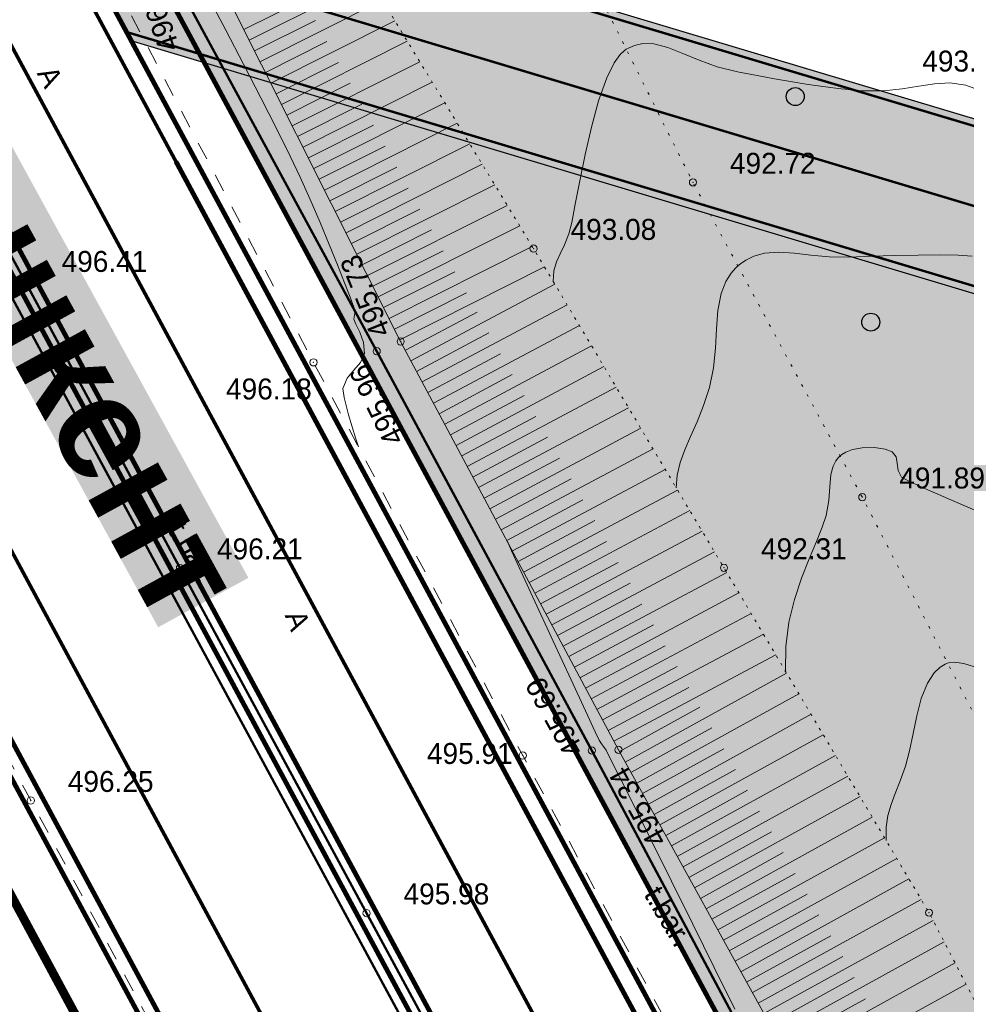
# Model space of a CAD drawing. Extents: x -516234 to 73329, y -4499813 to 47259.
# Tile 20 of 141: x 29464 to 29503, y 36943 to 36984. Entities that reach past the tile are written whole.
import ezdxf

# ---------------------------------------------------------------- set-up
doc = ezdxf.new("R2010")
doc.units = 0
doc.header["$LTSCALE"] = 0.5
doc.header["$MEASUREMENT"] = 0
doc.header["$PDMODE"] = 32
doc.header["$PDSIZE"] = 0.3
for name, pattern in [('ACAD_ISO03W100', [30, 12, -18]), ('DASHED', [0.75, 0.5, -0.25]), ('Д_ТРОТ_ТРУБА', [3, 1.5, -1.5]), ('Контура низ откосов  Штриховая 0.1-0.5 - - - - - - -', [0.6, 0.1, -0.5]), ('РА_КОНТУРЫ', [1.5, 0, -1.5])]:
    doc.linetypes.add(name, pattern=pattern)
for name, color, linetype in [('(004) Точки рельефа', 7, 'Continuous'), ('(007) Здания', 7, 'Continuous'), ('(025) Дорога', 7, 'Continuous'), ('(031) Горизонтали', 42, 'Continuous'), ('(035) Откосы', 7, 'Continuous'), ('(037) Контуры', 7, 'Continuous'), ('(038) Деревья', 7, 'Continuous'), ('1 PARK', 7, 'Continuous'), ('7_газон', 7, 'Continuous'), ('STOYANKA', 7, 'Continuous'), ('text', 7, 'Continuous'), ('орто', 7, 'Continuous')]:
    doc.layers.add(name, color=color, linetype=linetype)
doc.layers.add('(032) Горизонтали утолщенные', color=32, linetype='Continuous', lineweight=30)
doc.layers.add('.', color=7, linetype='Continuous', lineweight=15)
doc.styles.add('BM-431', font='bm431.ttf')
doc.styles.add('D-431', font='d431.ttf')
doc.styles.add('stile1', font='ARIALN.TTF')

# ---------------------------------------------------------------- blocks, each defined once
blk = doc.blocks.new('9633')
at = {"layer": '(031) Горизонтали', "color": 42, "linetype": 'Continuous', "lineweight": 0}
for points in [[(28537.52753180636, 36957.28769138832), (28536.89589860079, 36957.48129739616), (28536.51491066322, 36957.53326743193), (28536.31202528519, 36957.51754074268), (28536.22730379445, 36957.49337018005), (28536.1177563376, 36957.44606392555), (28535.91705717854, 36957.32437708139), (28535.65827656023, 36957.08059833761), (28535.38171668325, 36956.65925412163), (28535.12374790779, 36956.01642066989), (28534.93431492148, 36955.29459646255), (28534.78240717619, 36954.54742614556), (28534.63701412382, 36953.82855436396), (28534.46712521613, 36953.19162576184), (28534.2454356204, 36952.57702907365), (28534.03917300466, 36952.0551273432), (28533.86288873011, 36951.5854889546), (28533.73113415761, 36951.12768228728), (28533.65846064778, 36950.64127572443), (28533.65941949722, 36950.08587508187)], [(28537.25437605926, 36974.47377133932), (28536.66316767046, 36974.51942082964), (28535.88908383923, 36974.53508298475), (28534.98983936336, 36974.52789350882), (28534.02314904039, 36974.50498810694), (28533.04672766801, 36974.47350248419), (28532.11829004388, 36974.44057234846), (28531.27714844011, 36974.45422620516), (28530.51587365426, 36974.52571718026), (28529.82206827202, 36974.60701790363), (28529.18333487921, 36974.65010100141), (28528.58727606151, 36974.60693910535), (28528.13282363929, 36974.47803879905), (28527.80088232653, 36974.31017674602), (28527.58233757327, 36974.15860693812), (28527.47359249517, 36974.06977084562), (28527.36950059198, 36973.97396428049), (28527.18721162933, 36973.76829090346), (28526.97217956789, 36973.4271680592), (28526.77674602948, 36972.91856634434), (28526.64113311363, 36972.21162309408), (28526.57699676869, 36971.44531730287), (28526.53153926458, 36970.6407975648), (28526.45196287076, 36969.81921247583), (28526.28546985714, 36969.00171062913), (28526.03852878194, 36968.24185691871), (28525.76858433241, 36967.56665396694), (28525.49930297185, 36966.95740696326), (28525.25435116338, 36966.39542109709), (28525.05739537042, 36965.86200155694), (28524.93210205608, 36965.3384535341), (28524.90213768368, 36964.80608221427), (28524.90214779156, 36964.80601860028)], [(28537.72286707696, 36981.34323997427), (28536.9881170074, 36981.61747548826), (28536.31685678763, 36981.71164913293), (28535.67349998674, 36981.6802559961), (28535.02246017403, 36981.57779116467), (28534.32815091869, 36981.45874972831), (28533.55498579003, 36981.37762677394), (28532.66737835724, 36981.38891739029), (28531.784017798, 36981.46862444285), (28531.0185584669, 36981.55716056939), (28530.32786169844, 36981.65563550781), (28529.66878882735, 36981.76515899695), (28528.99820118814, 36981.88684078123), (28528.27296011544, 36982.02179059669), (28527.44992694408, 36982.17111818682), (28526.61230063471, 36982.38047500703), (28525.86091953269, 36982.65774062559), (28525.17910404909, 36982.9473669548), (28524.55017459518, 36983.19380590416), (28523.95745158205, 36983.34150938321), (28523.49813312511, 36983.35125431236), (28523.15670824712, 36983.27665510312), (28522.9285491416, 36983.18125276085), (28522.8139065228, 36983.11851757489), (28522.72539075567, 36983.05801182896), (28522.55343290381, 36982.89320262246), (28522.30809115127, 36982.54674160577), (28522.00422982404, 36981.92822396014), (28521.66125184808, 36980.96492963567), (28521.35852322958, 36979.87006009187), (28521.09530079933, 36978.72900766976), (28520.87084138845, 36977.62716471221), (28520.68440182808, 36976.64992356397), (28520.53523894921, 36975.88267656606), (28520.42260958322, 36975.41081606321), (28520.24137053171, 36974.94637877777), (28520.05697497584, 36974.57652892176), (28519.89750951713, 36974.23966252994), (28519.79106075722, 36973.8741756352), (28519.76571550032, 36973.41846791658)], [(28527.3441849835, 36943.04584626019), (28526.48821775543, 36944.78181949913), (28525.59218660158, 36946.59355971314), (28524.70244527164, 36948.38833377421), (28523.8653475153, 36950.073408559), (28523.12724708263, 36951.55605093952), (28522.53449772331, 36952.74352779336), (28522.13345318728, 36953.54310598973), (28521.97046722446, 36953.86205240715), (28521.86897858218, 36954.01028146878), (28521.77874543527, 36954.12219879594), (28521.67905183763, 36954.2712834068), (28521.51440419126, 36954.61832945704), (28521.10811409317, 36955.49362280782), (28520.50816395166, 36956.79251719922), (28519.76253617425, 36958.41036637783), (28518.91921316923, 36960.2425240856), (28518.02617734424, 36962.18434406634), (28517.85007112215, 36962.56751669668)]]:
    blk.add_lwpolyline(points, dxfattribs=at)
at = {"layer": '(004) Точки рельефа', "lineweight": 0, "style": 'D-431'}
for s, height, rotation, p in [('496.45', 0.875, 109.2596843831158, (28504.18395256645, 36983.19918442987)), ('495.73', 0.875, 112.2898408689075, (28513.00759738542, 36971.31164061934)), ('495.96', 0.8749999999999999, 115.9863079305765, (28513.57148148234, 36966.84938287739)), ('495.69', 0.8749999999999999, 119.2871179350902, (28521.0698841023, 36953.88885450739)), ('495.34', 0.875, 118.8523952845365, (28524.5485162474, 36950.12543968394))]:
    blk.add_text(s, height=height, rotation=rotation, dxfattribs=at).set_placement(p)
for s, p in [('493.20', (28535.16912702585, 36982.18651273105)), ('492.72', (28527.13973431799, 36977.91859783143)), ('493.08', (28520.48733431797, 36975.1595521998)), ('496.41', (28499.2453960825, 36973.82306455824)), ('496.18', (28506.10811831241, 36968.49892181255)), ('491.89', (28534.20713431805, 36964.78265220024)), ('496.21', (28505.72931409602, 36961.82276243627)), ('492.31', (28528.43543431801, 36961.8278978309)), ('495.91', (28514.49377911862, 36953.28281695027)), ('496.25', (28499.5043116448, 36952.11528782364)), ('495.98', (28513.51666467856, 36947.41956511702))]:
    blk.add_text(s, height=0.875, dxfattribs=at).set_placement(p)
blk = doc.blocks.new('d')
at = {"layer": '(038) Деревья'}
blk.add_ellipse((0, 0), major_axis=(0.2651650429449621, 0.2651650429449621), ratio=0.9999999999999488, start_param=5.497787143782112, end_param=11.7809724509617, dxfattribs=at)

msp = doc.modelspace()

# ---------------------------------------------------------------- hatches: boundary and pattern name
at = {"layer": '1 PARK', "lineweight": 0, "true_color": 0x00c200, "transparency": 33554508}
h = msp.add_hatch(color=92, dxfattribs=at)
h.dxf.hatch_style = 1
edge = h.paths.add_edge_path()
edge.add_line((29724.64239257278, 36512.79432187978), (29471.60044474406, 36982.55049501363))
edge.add_line((29471.60044474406, 36982.55049501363), (29506.29401808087, 36972.14843313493))
edge.add_arc((29494.80619221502, 36933.83355538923), 39.99999999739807, 28.309861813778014, 73.30986225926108, ccw=False)
edge.add_line((29530.02202180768, 36952.80314541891), (29731.94540582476, 36577.94530873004))
edge.add_arc((29696.72957622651, 36558.97571869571), 40.00000000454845, -16.690138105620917, 28.309861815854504, ccw=False)
edge.add_line((29735.04445390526, 36547.48789258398), (29724.64239257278, 36512.79432187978))
at = {"layer": '7_газон', "lineweight": 0, "true_color": 0x5c5c5c, "transparency": 33554687}
h = msp.add_hatch(color=251, dxfattribs=at)
h.dxf.hatch_style = 1
edge = h.paths.add_edge_path(flags=16)
edge.add_line((29676.9670253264, 36922.96084250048), (29652.77291892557, 36909.92828613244))
edge.add_arc((29654.19563818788, 36907.28709892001), 2.999999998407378, 118.3098620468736, 208.3098621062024)
edge.add_line((29651.55445097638, 36905.86437965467), (29669.68837844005, 36872.19990448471))
edge.add_arc((29672.32956565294, 36873.62262374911), 2.999999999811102, 208.30986207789, 298.2780487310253)
edge.add_line((29673.75081818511, 36870.98064698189), (29697.06899177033, 36883.5246684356))
edge.add_arc((29695.17398839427, 36887.04730412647), 4.000000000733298, 298.2780487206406, 388.3063323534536)
edge.add_line((29698.69568820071, 36888.94404619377), (29681.03101944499, 36921.74221183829))
edge.add_arc((29678.3897445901, 36920.31965528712), 3.00000000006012, 28.30633236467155, 118.3098620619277)
edge = h.paths.add_edge_path(flags=16)
edge.add_arc((29582.9855072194, 36967.89968877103), 30.00000001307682, 100.3549001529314, 118.3098620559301)
edge.add_line((29568.75831457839, 36994.31156091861), (29528.13142186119, 36972.42721186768))
edge.add_arc((29529.55414112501, 36969.78602465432), 2.999999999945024, 118.3098620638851, 225.976051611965)
edge.add_arc((29494.80619221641, 36933.83355539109), 46.99999999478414, 28.309861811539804, 45.97605160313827, ccw=False)
edge.add_line((29536.18479198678, 36956.12282367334), (29686.13726511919, 36677.7456560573))
edge.add_arc((29688.77845233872, 36679.16837530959), 2.999999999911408, 208.3098618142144, 354.8617095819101)
edge.add_line((29691.76639664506, 36678.8996955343), (29699.50725581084, 36764.98453772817))
edge.add_arc((29669.62781274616, 36767.67133548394), 30.00000000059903, 354.8617095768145, 388.3098620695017)
edge.add_line((29696.03968487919, 36781.89852812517), (29580.77358266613, 36995.88266607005))
edge.add_arc((29578.13239545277, 36994.45994680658), 2.999999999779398, 28.30986205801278, 100.3549001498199)
edge = h.paths.add_edge_path()
edge.add_line((29429.45156085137, 37065.40154354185), (29443.21523881, 37039.99022628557))
edge.add_line((29443.21523881, 37039.99022628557), (29467.007078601, 36995.82219918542))
edge.add_arc((29480.21301466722, 37002.93579550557), 14.99999999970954, 208.3098620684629, 253.3098622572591)
edge.add_line((29475.90507996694, 36988.56771635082), (29508.30438760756, 36978.85353674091))
edge.add_arc((29494.80619219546, 36933.83355536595), 47.00000002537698, 63.28493720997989, 73.30986224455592, ccw=False)
edge.add_arc((29520.43076144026, 36984.74898970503), 10.00000000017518, 243.284937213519, 298.3098620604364)
edge.add_line((29525.17315898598, 36975.94503232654), (29566.62423568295, 36998.27334173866))
edge.add_arc((29582.98550721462, 36967.89968878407), 34.49999999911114, 90.70226828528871, 118.3098620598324, ccw=False)
edge.add_line((29582.56265496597, 37002.39709732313), (29601.16238589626, 37002.62508366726))
edge.add_arc((29600.79468828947, 37032.62283022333), 29.99999999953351, 270.7022682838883, 298.3364137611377)
edge.add_line((29615.03411904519, 37006.21755401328), (29627.39519750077, 37012.88344606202))
edge.add_arc((29631.42970288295, 37005.4019511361), 8.500000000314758, 28.306332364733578, 118.3364137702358, ccw=False)
edge.add_line((29638.91331497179, 37009.43252803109), (29702.65760048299, 36891.0778810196))
edge.add_arc((29695.17398839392, 36887.04730412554), 8.499999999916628, -61.72195127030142, 28.306332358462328, ccw=False)
edge.add_line((29699.20087056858, 36879.56170328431), (29664.33022544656, 36860.80302483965))
edge.add_arc((29666.69897966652, 36856.39973022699), 5.000000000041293, 118.2780487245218, 208.3098620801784)
edge.add_line((29662.29700097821, 36854.02853145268), (29700.001465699, 36784.03260702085))
edge.add_arc((29669.62781274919, 36767.67133548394), 34.49999999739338, -5.138290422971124, 28.30986207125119, ccw=False)
edge.add_line((29703.98917227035, 36764.58151806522), (29695.14768138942, 36666.25672866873))
edge.add_arc((29710.0874029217, 36664.91332979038), 15.00000000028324, 174.8617095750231, 208.3098618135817)
edge.add_line((29696.8814668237, 36657.7997335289), (29738.10817600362, 36581.26498698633))
edge.add_arc((29696.72957622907, 36558.97571869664), 47.00000000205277, -16.690138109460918, 28.3098618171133, ccw=False)
edge.add_line((29741.74955749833, 36545.47752301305), (29732.03538262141, 36513.07823193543))
edge.add_arc((29746.40346174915, 36508.77029714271), 14.99999999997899, 163.309861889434, 208.3098620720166)
edge.add_line((29733.19752568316, 36501.65670082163), (29762.25672105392, 36447.71016536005))
edge.add_line((29762.25672105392, 36447.71016536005), (29788.31828072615, 36389.8396773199))
edge.add_line((29788.31828072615, 36389.8396773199), (29723.7285416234, 36509.74639209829))
edge.add_line((29723.7285416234, 36509.74639209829), (29735.04445390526, 36547.48789258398))
edge.add_arc((29696.7295762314, 36558.97571869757), 39.9999999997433, 343.3098618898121, 388.3098618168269)
edge.add_line((29731.94540582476, 36577.94530873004), (29530.02202180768, 36952.80314541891))
edge.add_arc((29494.80619221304, 36933.83355538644), 40.00000000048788, 28.30986181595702, 73.30986225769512)
edge.add_line((29506.29401808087, 36972.14843313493), (29468.5366372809, 36983.46910649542))
edge.add_line((29468.5366372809, 36983.46910649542), (29424.2348273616, 37065.40154354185))
edge = h.paths.add_edge_path(flags=16)
edge.add_line((29653.96902770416, 36965.66145273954), (29629.77229082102, 36952.62747941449))
edge.add_arc((29631.19501008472, 36949.98629220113), 2.999999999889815, 118.3098620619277, 208.3098620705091)
edge.add_line((29628.55382287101, 36948.56357293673), (29646.57493355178, 36915.10853490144))
edge.add_arc((29649.2161207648, 36916.53125416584), 2.999999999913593, 208.3098620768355, 298.3098620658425)
edge.add_line((29650.63884002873, 36913.89006695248), (29674.83351591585, 36926.92293008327))
edge.add_arc((29673.4107966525, 36929.56411729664), 2.999999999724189, 298.3098620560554, 388.3063323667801)
edge.add_line((29676.05207150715, 36930.98667384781), (29658.03302182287, 36964.44282207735))
edge.add_arc((29655.3917469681, 36963.02026552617), 2.999999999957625, 28.30633236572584, 118.3098620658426)
edge = h.paths.add_edge_path(flags=16)
edge.add_line((29653.05407388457, 36973.68728408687), (29634.95140268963, 37007.29869320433))
edge.add_arc((29631.42970288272, 37005.4019511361), 4.00000000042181, 28.30633236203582, 118.3364137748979)
edge.add_line((29629.53111211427, 37008.92265463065), (29617.1700336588, 37002.25676258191))
edge.add_arc((29600.79468827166, 37032.6228302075), 34.49999999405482, 278.95978604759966, 298.33641380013, ccw=False)
edge.add_arc((29606.63498333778, 36995.58040921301), 3.000000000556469, 98.95978601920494, 208.3098621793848)
edge.add_line((29603.99379612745, 36994.15768994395), (29623.57430544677, 36957.80772818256))
edge.add_arc((29626.21549265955, 36959.23044744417), 2.9999999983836, 208.3098620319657, 298.3098620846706)
edge.add_line((29627.6382119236, 36956.58926023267), (29651.83551829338, 36969.62354032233))
edge.add_arc((29650.41279902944, 36972.26472753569), 3.000000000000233, 298.3098620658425, 388.306332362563)

# ---------------------------------------------------------------- linework, layer by layer
at = {"layer": '(004) Точки рельефа', "color": 0, "linetype": 'ByBlock', "lineweight": 0}
for p in [(29491.99112980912, 36977.56034540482), (29485.3387298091, 36974.79644540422), (29464.09679157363, 36973.45874417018), (29479.79192980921, 36970.91784540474), (29478.79132980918, 36970.51304540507), (29476.15242980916, 36970.04714540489), (29499.05852980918, 36964.41954540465), (29470.58070958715, 36961.46329641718), (29493.28682980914, 36961.46964540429), (29484.88712980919, 36953.63564540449), (29487.76702980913, 36953.84754540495), (29488.88052980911, 36953.87454540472), (29464.35570713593, 36951.75582180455), (29478.36806016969, 36947.05645832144), (29501.84452980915, 36947.07434540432)]:
    msp.add_point(p, dxfattribs=at)
at = {"layer": '(007) Здания', "lineweight": 0, "const_width": 0.1, "flags": 128}
for points in [[(29742.4673227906, 36456.82859852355), (29660.73799336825, 36609.69695759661), (29613.78812404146, 36695.97771856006), (29603.8658199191, 36714.44160149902), (29534.67980375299, 36842.92357351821), (29526.08271309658, 36858.78288283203), (29453.19078234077, 36993.63519669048), (29444.23393877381, 37010.33496871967), (29422.36329994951, 37050.7005583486)], [(29741.762374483, 36456.45038000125), (29660.03388359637, 36609.31717065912), (29613.08442288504, 36695.5971807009), (29603.16112804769, 36714.06290720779), (29533.97596266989, 36842.54329865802), (29525.37917372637, 36858.40205139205), (29452.48639719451, 36993.25592996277), (29443.52974115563, 37009.95535235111), (29421.65990976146, 37050.31945174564)], [(29619.61176272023, 36709.52281534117), (29609.56951727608, 36727.62768131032), (29600.04507520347, 36745.15377702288), (29590.06580150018, 36763.69647308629), (29580.31544147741, 36781.91229835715), (29570.94494204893, 36799.13751251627), (29561.92031068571, 36816.04585299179), (29552.06699006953, 36834.3406466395), (29543.45420042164, 36851.01008364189), (29533.9627479, 36868.2562885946), (29525.06707201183, 36884.50088856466), (29515.98646254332, 36901.39723323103), (29506.23410553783, 36919.3511604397), (29497.03254126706, 36936.46841807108), (29487.76699966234, 36953.84757320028), (29478.79135130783, 36970.51300865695), (29468.8740556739, 36988.7988052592), (29466.22903577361, 36994.59752522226), (29465.07443453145, 37000.5282065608), (29464.80247612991, 37008.04327865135)]]:
    msp.add_lwpolyline(points, dxfattribs=at)
at = {"layer": '(025) Дорога', "linetype": 'Д_ТРОТ_ТРУБА', "lineweight": 0, "flags": 128}
msp.add_lwpolyline([(29461.94124017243, 36932.02284858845), (29477.76712404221, 36926.78302378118), (29454.38285502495, 36970.32587275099), (29444.25663793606, 36988.93754070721), (29435.3539615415, 37005.55999351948), (29426.37131511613, 37022.31839272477), (29418.81913536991, 37036.3228762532), (29407.73527238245, 37057.12168457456)], dxfattribs=at)
msp.add_lwpolyline([(29728.03525923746, 36510.13536327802), (29718.50083250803, 36526.32198035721), (29708.37262157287, 36544.30489306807), (29698.1594378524, 36562.97353809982), (29687.22552277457, 36583.03763372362), (29677.64409831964, 36601.09752114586), (29664.70693192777, 36624.80618082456), (29644.70940672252, 36661.06989249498), (29635.55283733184, 36676.73771477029), (29625.08975872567, 36694.49071412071), (29617.27268392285, 36708.28227827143), (29607.37438262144, 36726.36615364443), (29597.89492260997, 36743.94223028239), (29588.13156769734, 36762.1520577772), (29577.71545828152, 36781.3694874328), (29569.15765237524, 36797.4371591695), (29559.50225918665, 36815.20815842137), (29550.67555563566, 36831.54772201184), (29540.71227271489, 36850.44028201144), (29531.53170177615, 36867.38160831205), (29522.69500232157, 36883.69718115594), (29513.33249779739, 36901.15430510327), (29503.85104073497, 36918.47648056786), (29484.88712259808, 36953.63563107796), (29476.15238263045, 36970.04716743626), (29467.84048299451, 36985.88093233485, -0.1753525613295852), (29464.80247612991, 37008.04327865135, 0.01467843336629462), (29465.55209300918, 37018.91181871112, -0.04925175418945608), (29465.92666090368, 37023.16813633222, -0.04925175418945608)], format="xyb", dxfattribs=at)
at = {"layer": '(032) Горизонтали утолщенные', "color": 32, "linetype": 'Continuous', "lineweight": 0}
for points in [[(29478.0258734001, 36966.52710135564), (29477.92136283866, 36966.86142303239), (29477.61953822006, 36967.85675193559), (29477.42717709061, 36968.57397133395), (29477.37618215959, 36968.95326908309), (29477.55304601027, 36969.3932078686), (29477.83945493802, 36969.72524661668), (29478.11929484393, 36970.03851513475), (29478.27645162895, 36970.42214323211), (29478.2421305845, 36970.87669044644), (29478.09155489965, 36971.30443030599), (29477.92463732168, 36971.64706361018), (29477.84129059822, 36971.84629115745), (29477.86761516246, 36972.01221334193), (29477.88918622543, 36972.17644342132), (29477.83163051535, 36972.35763861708), (29477.6812082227, 36972.76788454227), (29477.45177078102, 36973.36677094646), (29477.15716962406, 36974.11388757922), (29476.81125618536, 36974.96882418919), (29476.42788189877, 36975.89117052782), (29476.02089819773, 36976.84051634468), (29475.60415651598, 36977.77645138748), (29475.18424614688, 36978.65803451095), (29474.62017259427, 36979.78782923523), (29473.95461372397, 36981.09122655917), (29473.23024740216, 36982.49361748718), (29472.48975149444, 36983.92039302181), (29471.77580386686, 36985.29694416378)], [(29503.85921374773, 36963.83409158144), (29502.65120737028, 36964.35251062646), (29501.67282130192, 36964.77917584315), (29500.99772479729, 36965.08997730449), (29500.69958711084, 36965.26080508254), (29500.55412888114, 36965.53883478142), (29500.51322544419, 36965.83477242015), (29500.4679933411, 36966.10702623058), (29500.3095491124, 36966.31400444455), (29500.01151491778, 36966.42710492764), (29499.56967946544, 36966.49229833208), (29499.05921598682, 36966.48356616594), (29498.65194943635, 36966.40586959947), (29498.37240186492, 36966.29760697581), (29498.20739205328, 36966.19850481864), (29498.13309787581, 36966.14025117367), (29498.06595486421, 36966.07723515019), (29497.95470160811, 36965.94082346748), (29497.83716057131, 36965.71108218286), (29497.7494577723, 36965.3601736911), (29497.7012935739, 36964.85483268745), (29497.65731027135, 36964.28179376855), (29497.5488156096, 36963.64793462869), (29497.38967022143, 36963.1674204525), (29497.14149449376, 36962.56299980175), (29496.84133953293, 36961.84914920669), (29496.52625644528, 36961.04034519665), (29496.2332963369, 36960.15106430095), (29495.99951031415, 36959.19578304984), (29495.86194948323, 36958.18897797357), (29495.85766495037, 36957.14512560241), (29495.85767075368, 36957.14508876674)]]:
    msp.add_lwpolyline(points, dxfattribs=at)
at = {"layer": '(035) Откосы', "lineweight": 0}
for p, q in [((29473.4718762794, 36983.49160349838), (29478.50599544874, 36986.02195935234)), ((29473.24748677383, 36983.93802431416), (29475.74642245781, 36985.1940924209)), ((29473.92065529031, 36982.5987618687), (29479.02727006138, 36985.16555700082)), ((29473.69626578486, 36983.04518268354), (29476.2314492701, 36984.31947042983)), ((29474.36943430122, 36981.70592023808), (29479.5485446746, 36984.3091546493)), ((29474.14504479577, 36982.15234105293), (29476.71647608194, 36983.44484843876)), ((29474.81821331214, 36980.81307860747), (29480.0698192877, 36983.45275229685)), ((29474.59382380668, 36981.25949942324), (29477.20150289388, 36982.57022644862)), ((29475.26699232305, 36979.92023697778), (29480.59109390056, 36982.59634994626)), ((29475.71577133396, 36979.02739534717), (29481.11236851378, 36981.73994759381)), ((29475.04260281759, 36980.36665779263), (29477.68652970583, 36981.69560445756)), ((29475.49138182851, 36979.47381616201), (29478.17155651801, 36980.82098246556)), ((29476.16455034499, 36978.13455371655), (29481.63364312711, 36980.88354524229)), ((29475.94016083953, 36978.58097453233), (29478.65658332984, 36979.94636047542)), ((29476.6133293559, 36977.24171208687), (29482.15491773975, 36980.02714289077)), ((29476.38893985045, 36977.68813290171), (29479.14161014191, 36979.07173848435)), ((29477.06210836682, 36976.34887045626), (29482.67619235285, 36979.17074053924)), ((29476.83771886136, 36976.7952912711), (29479.62663695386, 36978.19711649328)), ((29477.51088737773, 36975.45602882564), (29483.19746696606, 36978.31433818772)), ((29477.28649787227, 36975.90244964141), (29480.11166376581, 36977.32249450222)), ((29477.95966638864, 36974.56318719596), (29483.71874157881, 36977.4579358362)), ((29477.73527688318, 36975.0096080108), (29480.59669057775, 36976.44787251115)), ((29478.40844539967, 36973.67034556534), (29484.24001619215, 36976.60153348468)), ((29478.1840558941, 36974.11676638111), (29481.0817173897, 36975.57325052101)), ((29478.85722441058, 36972.77750393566), (29484.7612908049, 36975.74513113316)), ((29479.30600342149, 36971.88466230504), (29485.28256541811, 36974.88872878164)), ((29478.63283490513, 36973.2239247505), (29481.56674420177, 36974.69862852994)), ((29479.75478243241, 36970.99182067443), (29485.79662103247, 36974.02869786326)), ((29479.08161391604, 36972.33108311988), (29482.05177101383, 36973.82400653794)), ((29480.22321274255, 36970.10915562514), (29486.2253243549, 36973.30987844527)), ((29479.53039292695, 36971.4382414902), (29482.53521116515, 36972.94858702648)), ((29480.69341795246, 36969.22740972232), (29486.73776451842, 36972.45065501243)), ((29479.98811013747, 36970.55002857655), (29482.97860720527, 36972.14475936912)), ((29481.16362316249, 36968.34566381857), (29487.2502046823, 36971.59143157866)), ((29480.4583153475, 36969.66828267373), (29483.46992989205, 36971.27427470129)), ((29481.63382837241, 36967.46391791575), (29487.76264484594, 36970.73220814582)), ((29480.92852055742, 36968.78653677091), (29483.96125257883, 36970.40379003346)), ((29482.10403358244, 36966.58217201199), (29488.27508501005, 36969.87298471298)), ((29481.39872576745, 36967.90479086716), (29484.45257526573, 36969.5333053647)), ((29482.57423879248, 36965.70042610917), (29488.78752517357, 36969.01376128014)), ((29481.86893097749, 36967.02304496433), (29484.94389795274, 36968.66282069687)), ((29482.3391361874, 36966.14129906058), (29485.43522063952, 36967.79233602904)), ((29483.04444400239, 36964.81868020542), (29489.29996533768, 36968.1545378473)), ((29483.51464921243, 36963.9369343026), (29489.81240550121, 36967.29531441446)), ((29482.80934139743, 36965.25955315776), (29485.92654332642, 36966.92185136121)), ((29483.98485442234, 36963.05518839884), (29490.3248456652, 36966.43609098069)), ((29483.27954660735, 36964.37780725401), (29486.41786601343, 36966.05136669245)), ((29484.45505963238, 36962.17344249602), (29490.83728582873, 36965.57686754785)), ((29483.74975181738, 36963.49606135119), (29486.90918870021, 36965.18088202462)), ((29484.92526484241, 36961.29169659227), (29491.34972599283, 36964.71764411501)), ((29484.21995702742, 36962.61431544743), (29487.4005113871, 36964.31039735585)), ((29485.39547005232, 36960.40995068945), (29491.86216615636, 36963.85842068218)), ((29484.69016223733, 36961.73256954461), (29487.891834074, 36963.43991268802)), ((29485.86567526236, 36959.5282047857), (29492.37460632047, 36962.99919724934)), ((29485.16036744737, 36960.85082364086), (29488.38315676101, 36962.56942801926)), ((29486.33588047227, 36958.64645888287), (29492.88704648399, 36962.1399738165)), ((29485.63057265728, 36959.96907773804), (29488.87447944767, 36961.69894335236)), ((29486.80608568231, 36957.76471297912), (29493.39921158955, 36961.28060370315)), ((29486.10077786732, 36959.08733183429), (29489.3658021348, 36960.8284586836)), ((29487.27629089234, 36956.8829670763), (29493.91040060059, 36960.42071307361)), ((29486.57098307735, 36958.20558593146), (29489.85712482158, 36959.95797401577)), ((29487.74649610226, 36956.00122117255), (29494.42158961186, 36959.56082244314)), ((29487.04118828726, 36957.32384002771), (29490.34799719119, 36959.08724920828)), ((29488.21670131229, 36955.11947526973), (29494.9327786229, 36958.70093181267)), ((29487.5113934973, 36956.44209412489), (29490.83869430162, 36958.21643094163)), ((29488.68690652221, 36954.23772936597), (29495.44396763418, 36957.8410411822)), ((29487.98159870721, 36955.56034822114), (29491.32939141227, 36957.34561267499)), ((29489.16439270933, 36953.35993230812), (29495.89967513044, 36957.07447813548)), ((29488.45180391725, 36954.67860231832), (29491.82008852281, 36956.47479440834)), ((29489.64697761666, 36952.4849005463), (29496.41058021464, 36956.21506510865)), ((29488.92310025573, 36953.79744818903), (29492.28366142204, 36955.65081641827)), ((29490.12956252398, 36951.60986878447), (29496.92148529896, 36955.35565208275)), ((29489.40568516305, 36952.92241642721), (29492.78040641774, 36954.7835940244)), ((29490.61214743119, 36950.73483702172), (29497.43239038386, 36954.49623905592)), ((29489.88827007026, 36952.04738466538), (29493.27715141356, 36953.91637163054)), ((29491.09473233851, 36949.85980525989), (29497.94329546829, 36953.63682603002)), ((29490.37085497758, 36951.17235290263), (29493.77389640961, 36953.04914923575)), ((29491.57731724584, 36948.98477349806), (29498.45420055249, 36952.77741300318)), ((29490.85343988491, 36950.2973211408), (29494.27064140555, 36952.18192684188)), ((29492.05990215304, 36948.10974173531), (29498.96510563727, 36951.91799997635)), ((29491.33602479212, 36949.42228937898), (29494.76738640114, 36951.31470444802)), ((29492.54248706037, 36947.23470997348), (29499.47601072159, 36951.05858695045)), ((29491.81860969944, 36948.54725761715), (29495.26413139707, 36950.44748205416)), ((29493.02507196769, 36946.35967821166), (29499.98691580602, 36950.19917392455)), ((29492.30119460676, 36947.6722258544), (29495.76087639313, 36949.58025965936)), ((29493.5076568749, 36945.4846464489), (29500.49782089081, 36949.33976089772)), ((29492.78377951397, 36946.79719409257), (29496.25762138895, 36948.71303726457)), ((29493.99024178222, 36944.60961468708), (29501.00872597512, 36948.48034787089)), ((29493.2663644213, 36945.92216233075), (29496.75436638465, 36947.84581487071)), ((29494.47282668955, 36943.73458292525), (29501.51963105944, 36947.62093484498)), ((29493.74894932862, 36945.04713056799), (29497.2511113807, 36946.97859247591)), ((29494.95541159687, 36942.85955116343), (29502.01175061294, 36946.7511614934)), ((29494.23153423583, 36944.17209880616), (29497.74785637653, 36946.11137008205)), ((29495.43799650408, 36941.98451940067), (29502.47104416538, 36945.8632844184)), ((29494.71411914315, 36943.29706704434), (29498.24460137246, 36945.24414768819)), ((29495.9205814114, 36941.10948763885), (29502.93033771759, 36944.97540734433)), ((29495.19670405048, 36942.42203528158), (29498.71905071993, 36944.36462911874)), ((29496.40316631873, 36940.23445587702), (29503.3896312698, 36944.08753027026)), ((29495.6792889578, 36941.54700351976), (29499.18998994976, 36943.48317470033))]:
    msp.add_line(p, q, dxfattribs=at)
at = {"layer": '(035) Откосы', "lineweight": 0, "flags": 128}
msp.add_lwpolyline([(29552.7367214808, 36835.26029435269), (29544.5717701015, 36850.45530917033), (29535.77705315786, 36866.90483022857), (29525.89474498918, 36885.06367655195), (29516.88610669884, 36902.05398525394), (29507.25270779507, 36919.49211427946), (29498.39800842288, 36936.61737176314), (29488.88056592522, 36953.87457221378), (29479.79195831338, 36970.91785960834), (29471.08449256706, 36988.2412809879, -0.1193235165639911), (29469.5287346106, 36994.93900159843, -0.03073368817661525), (29469.87157344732, 36999.77753981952, -0.2398773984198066), (29473.61207083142, 37005.20945719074, 0.3308280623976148), (29475.49355948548, 37009.25931276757, -0.04200460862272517), (29474.77551709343, 37015.20850767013, -0.01807939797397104), (29474.77551709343, 37016.99687835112, -0.5035348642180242), (29478.9668608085, 37019.87479383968, 0.2263921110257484), (29484.29976375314, 37022.32788447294, -0.2812170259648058), (29489.15289739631, 37019.64497042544, 0.03679595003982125), (29499.17170835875, 37018.292449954, 0.3392354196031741)], format="xyb", dxfattribs=at)
at = {"layer": '(035) Откосы', "linetype": 'Контура низ откосов  Штриховая 0.1-0.5 - - - - - - -', "lineweight": 0, "flags": 128}
msp.add_lwpolyline([(29616.62679148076, 36725.10572345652), (29610.06022526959, 36739.43408932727), (29605.41993612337, 36750.61069863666), (29597.45086689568, 36770.66882194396), (29590.47248535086, 36782.15029257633), (29582.78235873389, 36796.22174885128), (29576.48374771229, 36803.59282545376), (29568.05091940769, 36816.59069332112), (29561.58725081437, 36838.20622321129), (29550.55933349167, 36862.81155015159, -0.3495263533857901), (29554.40879885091, 36867.02794165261, 0.06860986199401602), (29551.58183714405, 36874.30408490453, 0.1865361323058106), (29550.56568478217, 36874.81731124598), (29541.62957063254, 36890.77658711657), (29534.08039541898, 36904.11433022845), (29517.91057839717, 36917.19310042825), (29509.93756049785, 36931.42949007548), (29501.84457725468, 36947.07433039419), (29493.28678564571, 36961.4696531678), (29485.33876579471, 36974.79639715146), (29476.7749793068, 36988.86584673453, -0.1495742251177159), (29474.21289083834, 36998.90691587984, -0.05933521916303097), (29475.85576197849, 37006.77685895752, 0.08103718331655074), (29475.96807918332, 37013.91608788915, -0.2553074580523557), (29481.72782980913, 37017.28784540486, 0.8905085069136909)], format="xyb", dxfattribs=at)
at = {"layer": '(037) Контуры', "linetype": 'РА_КОНТУРЫ', "lineweight": 0, "ltscale": 0.5, "flags": 128}
msp.add_lwpolyline([(29755.04077472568, 36506.78989662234), (29749.55892649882, 36504.71865606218), (29743.93502640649, 36515.17753636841), (29735.41522741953, 36528.70619685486), (29728.61977677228, 36539.94076516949), (29722.32114540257, 36549.69191522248), (29715.1268340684, 36562.79275359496), (29702.66348585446, 36586.19353718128), (29697.33247490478, 36596.28256397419), (29689.20851291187, 36610.85282235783), (29682.5789960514, 36622.2763185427), (29676.06744009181, 36632.90212627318), (29668.59320942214, 36649.312673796), (29662.06464549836, 36661.64381750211), (29656.31976662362, 36675.12851883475), (29650.06209021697, 36688.28134498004), (29644.47316955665, 36699.55290921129), (29637.36183763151, 36711.28428142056), (29632.36174313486, 36716.07937194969), (29624.68160750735, 36730.74959521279), (29618.9497404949, 36742.25506716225), (29612.32520716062, 36755.37790184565), (29603.25658454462, 36773.26586058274), (29595.88533783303, 36786.8645036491), (29588.98291583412, 36799.61847954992), (29584.54556848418, 36808.36303738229), (29577.76510707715, 36820.1733816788), (29566.04250200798, 36839.8896059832), (29558.70718168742, 36860.45953546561), (29549.67653794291, 36879.08920578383), (29542.6271770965, 36891.38136021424), (29534.78511255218, 36905.11094827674), (29523.18849822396, 36920.17498473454), (29514.56272471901, 36935.54792634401), (29507.28444792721, 36948.43184844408), (29499.05851350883, 36964.41955414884), (29491.99115241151, 36977.56037804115), (29485.19368250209, 36991.13903379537), (29476.92277338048, 37006.21609362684), (29476.89373791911, 37011.68396476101), (29488.33226104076, 37014.47997411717), (29493.3193988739, 37005.20762645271), (29496.88407585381, 36997.64360158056), (29504.16535667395, 36984.15191610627), (29510.89685299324, 36970.48829286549), (29519.16476488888, 36955.22330616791), (29526.661950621, 36943.02212015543), (29535.5256339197, 36927.36729031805), (29544.05944038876, 36912.32621872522), (29550.88593727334, 36894.27230541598), (29556.54482618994, 36883.52753670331), (29567.02091081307, 36864.47904179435), (29576.17249293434, 36847.54971057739), (29587.20837141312, 36827.12375669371), (29593.77791530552, 36815.26942771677), (29599.01896297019, 36804.98247720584), (29604.90377231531, 36793.25809178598), (29612.25902271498, 36779.95633300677), (29620.74785723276, 36763.68274084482), (29628.5879287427, 36749.22943450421), (29635.06951253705, 36736.71336238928), (29647.68278121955, 36715.787616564), (29652.9708283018, 36703.42947276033), (29658.25984694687, 36694.35205179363), (29665.10230345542, 36680.29258360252), (29673.37420437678, 36666.12916810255), (29677.68364113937, 36652.75241247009), (29684.93494007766, 36638.50702015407), (29690.27494673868, 36628.50995763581), (29696.8914787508, 36615.90592091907), (29704.27971913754, 36602.27329122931), (29710.5163885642, 36590.89277495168), (29717.24287042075, 36579.14840451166), (29723.30461279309, 36567.20110738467), (29729.7751977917, 36555.04489508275), (29735.56904135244, 36543.46045440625), (29742.15156456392, 36533.43341418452), (29749.54481989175, 36517.82555348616), (29755.04077472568, 36506.78989662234)], dxfattribs=at)
at = {"layer": '.', "color": 253, "true_color": 0xa8a8a8, "const_width": 0.2}
for points in [[(29713.20828406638, 36484.12402977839), (29422.4498776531, 37023.89839318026), (29399.97028755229, 37065.40154354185)], [(29400.16851130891, 37065.40154354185), (29420.28959742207, 37028.25280290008), (29713.46391603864, 36483.99345318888)], [(29775.28750115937, 36418.77492074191), (29440.96608901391, 37039.42121481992), (29426.89421410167, 37065.40154354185)]]:
    msp.add_lwpolyline(points, dxfattribs=at)
for points in [[(29731.94540582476, 36577.94530873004), (29530.02202180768, 36952.80314541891, 0.1989123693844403), (29506.29401808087, 36972.14843313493), (29468.5366372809, 36983.46910649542), (29424.2348273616, 37065.40154354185)], [(29429.45156085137, 37065.40154354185), (29443.21523881, 37039.99022628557), (29467.007078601, 36995.82219918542, 0.1989123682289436), (29475.90507996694, 36988.56771635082), (29508.30438760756, 36978.85353674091, -0.04376990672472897), (29515.93522297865, 36975.81645736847, 0.2448137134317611), (29525.17315898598, 36975.94503232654), (29566.62423568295, 36998.27334173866, -0.1210469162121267), (29582.56265496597, 37002.39709732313), (29601.16238589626, 37002.62508366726, 0.1211644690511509), (29615.03411904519, 37006.21755401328), (29627.39519750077, 37012.88344606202, -0.414367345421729), (29638.91331497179, 37009.43252803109), (29702.65760048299, 36891.0778810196, -0.41435815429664), (29699.20087056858, 36879.56170328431), (29664.33022544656, 36860.80302483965, 0.4143762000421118), (29662.29700097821, 36854.02853145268), (29700.001465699, 36784.03260702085, -0.1469902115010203), (29703.98917227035, 36764.58151806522), (29695.14768138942, 36666.25672866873, 0.146990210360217)]]:
    msp.add_lwpolyline(points, format="xyb")
at = {"layer": 'STOYANKA', "color": 7, "linetype": 'DASHED', "ltscale": 10, "true_color": 0xffffff, "transparency": 33554687, "const_width": 0.15}
for points in [[(29696.58864075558, 36529.55462813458), (29426.22858968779, 37031.46075100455), (29407.84504296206, 37065.40154354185)], [(29708.73413075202, 36528.09368434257), (29435.02709674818, 37036.21326671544), (29419.21768244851, 37065.40154354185)]]:
    msp.add_lwpolyline(points, dxfattribs=at)
at = {"layer": 'STOYANKA', "color": 7, "linetype": 'DASHED', "ltscale": 0.15, "true_color": 0xffffff, "transparency": 33554687, "const_width": 0.15}
msp.add_lwpolyline([(29470.41759129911, 36978.42047249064), (29438.32653689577, 37037.99546010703), (29423.48242225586, 37065.40154354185)], dxfattribs=at)
msp.add_lwpolyline([(29470.41759129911, 36978.42047249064), (29438.32653689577, 37037.99546010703), (29423.48242225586, 37065.40154354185)], dxfattribs=at)
at = {"layer": 'STOYANKA', "color": 7, "lineweight": 50, "true_color": 0xffffff, "const_width": 0.1}
for points in [[(29429.11038166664, 37065.40154354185), (29442.95128359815, 37039.84765081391), (29466.74295987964, 36995.67992725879, 0.1989123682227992), (29475.81892127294, 36988.28035476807), (29508.21822891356, 36978.56617515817, -0.04376990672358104), (29515.80035682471, 36975.5484813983, 0.244813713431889), (29525.31543091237, 36975.68091360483), (29566.76650760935, 36998.00922301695, -0.1210469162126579), (29582.56633194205, 37002.09711985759), (29601.16606287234, 37002.32510620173, 0.1211644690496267), (29615.17651335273, 37005.95350125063), (29627.53759180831, 37012.6193933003, -0.4143673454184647), (29638.64918748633, 37009.29027237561), (29702.39347299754, 36890.93562536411, -0.4143581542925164), (29699.05874531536, 36879.82590096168), (29664.18810019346, 36861.06722251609, 0.4143762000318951), (29662.03288225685, 36853.88625952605), (29699.73734697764, 36783.89033509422, -0.1469902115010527), (29703.69037783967, 36764.60838604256), (29694.84888695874, 36666.28359664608, 0.1469902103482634)], [(29723.92974451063, 36509.37287182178), (29735.33181548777, 36547.40173388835, 0.1989123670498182), (29732.2095245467, 36578.08758065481), (29530.28614052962, 36952.94541734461, 0.1989123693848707), (29506.38017677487, 36972.43579471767), (29468.35131200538, 36983.83786623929)]]:
    msp.add_lwpolyline(points, format="xyb", dxfattribs=at)
at = {"layer": 'STOYANKA', "color": 7, "linetype": 'ACAD_ISO03W100', "ltscale": 0.2, "true_color": 0xffffff, "transparency": 33554687, "const_width": 0.1}
msp.add_lwpolyline([(29467.00959812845, 36987.58088680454), (29507.29920284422, 36975.50098493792, -0.1989123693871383), (29533.10340689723, 36954.46298454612), (29735.02679091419, 36579.60514785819, -0.1989123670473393), (29738.39700570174, 36546.48270779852), (29727.67995463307, 36510.7385646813)], format="xyb", dxfattribs=at)
at = {"layer": 'орто', "const_width": 0.2}
for points in [[(29716.9897080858, 36482.19248167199), (29422.26926151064, 37029.32211893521), (29402.72735519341, 37065.40154354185)], [(29424.33537021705, 37065.40154354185), (29438.98642492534, 37038.35189878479), (29788.31828099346, 36389.83967672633)]]:
    msp.add_lwpolyline(points, dxfattribs=at)
at = {"layer": 'орто', "color": 40, "const_width": 0.2}
for points in [[(29658.88957976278, 36591.63312813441), (29422.92914954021, 37029.67855761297), (29403.5803031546, 37065.40154354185)], [(29689.97444393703, 36555.0124489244), (29431.7276566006, 37034.43107332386), (29414.95294264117, 37065.40154354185)], [(29740.76075854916, 36476.54569334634), (29470.41759129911, 36978.42047249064)]]:
    msp.add_lwpolyline(points, dxfattribs=at)
at = {"layer": 'орто', "color": 7, "true_color": 0xffffff, "const_width": 0.2}
msp.add_lwpolyline([(29681.73131675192, 36568.73380816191), (29431.06776857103, 37034.0746346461), (29414.09999467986, 37065.40154354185)], dxfattribs=at)

# ---------------------------------------------------------------- block references
at = {"layer": '(007) Здания', "color": 18, "true_color": 0x000000}
msp.add_blockref('9633', (966.3948420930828, 0), dxfattribs=at)
at = {"layer": '(038) Деревья', "linetype": 'Continuous', "lineweight": 0}
for p in [(29496.26308791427, 36981.14135859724), (29499.41172556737, 36971.72522308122)]:
    msp.add_blockref('d', p, dxfattribs=at)

# ---------------------------------------------------------------- texts
at = {"layer": '(025) Дорога', "linetype": 'Д_ТРОТ_ТРУБА', "lineweight": 0, "style": 'BM-431'}
for s, rotation, p in [('A', 297.7030807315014, (29464.59225191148, 36982.1135120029)), ('t.bar.', 300.699568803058, (29470.03969588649, 36963.03803589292)), ('A', 291.0754266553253, (29474.94611589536, 36959.48747036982)), ('t.bar.', 300.699568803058, (29489.91632001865, 36947.83874055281))]:
    msp.add_text(s, height=0.8749999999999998, rotation=rotation, dxfattribs=at).set_placement(p)
at = {"layer": 'text', "color": 0, "insert": (29461.32370270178, 36983.16207337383), "char_height": 4.294296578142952, "width": 25.21115319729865, "attachment_point": 1, "rotation": 298.7174148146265, "style": 'stile1', "bg_fill": 1, "box_fill_scale": 1, "bg_fill_color": 7, "bg_fill_true_color": 16777215, "bg_fill_transparency": 0}
msp.add_mtext('\\pi0.085915;{\\fArial|b1|i0|c204|p34;\\C256;Тошкент }', dxfattribs=at)

doc.saveas('drawing.dxf')
